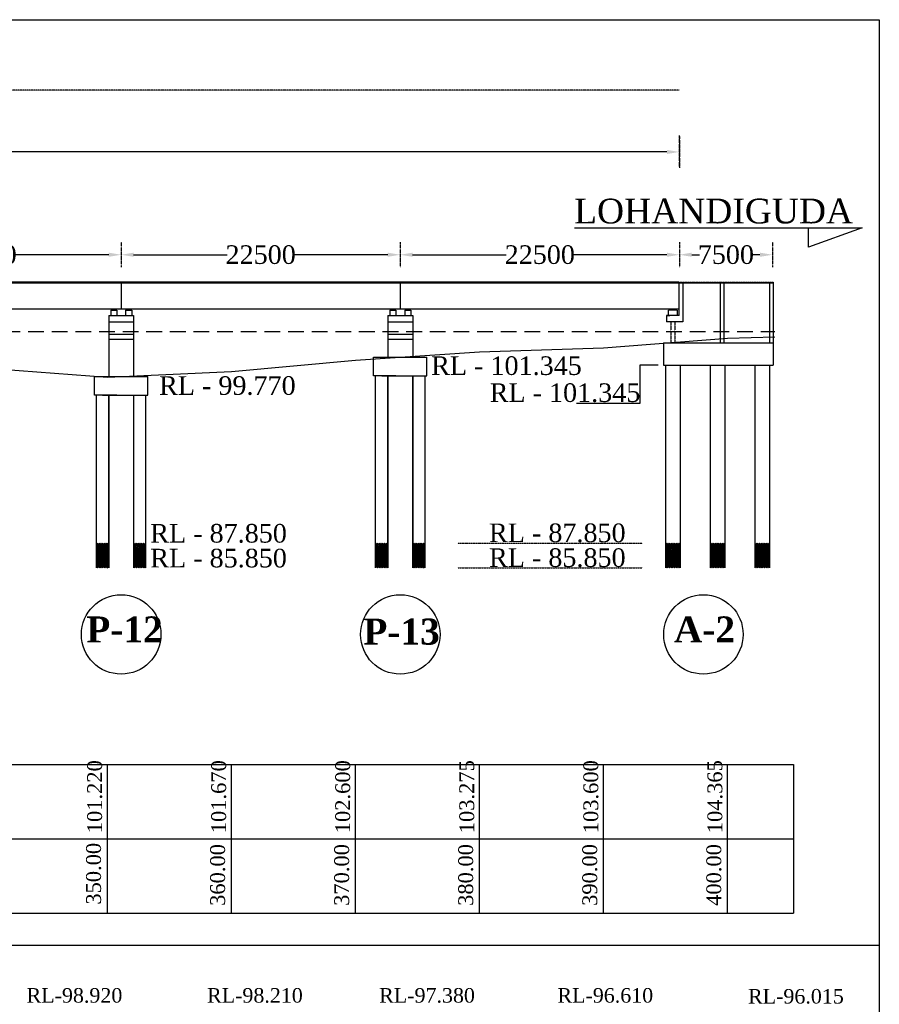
# Model space of a CAD drawing. Header units: millimetres. Extents: x -6654737 to 29484142, y -104267 to 550747.
# Tile 14 of 20: x 9409532 to 9478826, y 144766 to 224163. Entities that reach past the tile are written whole.
import ezdxf

# ---------------------------------------------------------------- set-up
doc = ezdxf.new("R2010")
doc.units = ezdxf.units.MM
doc.header["$MEASUREMENT"] = 0
doc.linetypes.add('DASHED2', pattern=[9.525, 6.35, -3.175])
doc.linetypes.add('DOT2', pattern=[0.125, 0, -0.125])
for name, color, linetype in [('BEARINGS', 250, 'Continuous'), ('BOUNDRY LINE', 224, 'Continuous'), ('CH.', 90, 'Continuous'), ('DIRECTIONS', 5, 'Continuous'), ('GROUND_LVL', 114, 'Continuous'), ('HFL', 190, 'Continuous'), ('PILE', 242, 'Continuous'), ('ROCK', 116, 'Continuous'), ('SLAB', 10, 'Continuous')]:
    doc.layers.add(name, color=color, linetype=linetype)
doc.styles.get("Standard").update_dxf_attribs({"font": 'times.ttf'})
doc.styles.add('style1', font='txt.shx', dxfattribs={"height": 1})
doc.dimstyles.get("Standard").update_dxf_attribs({"dimtxt": 400, "dimasz": 215, "dimexe": 0.18, "dimexo": 0.0625, "dimgap": 0.09, "dimtad": 0, "dimtih": 1, "dimtoh": 1, "dimdec": 0, "dimzin": 4, "dimdsep": 46, "dimtxsty": 'Standard', "dimblk": 'OPEN90', "dimcen": 0, "dimadec": 0, "dimazin": 1, "dimtfac": 1, "dimtdec": 0, "dimtix": 1, "dimtofl": 0, "dimtmove": 0, "dimatfit": 3, "dimldrblk": 'OPEN30', "dimfxl": 0, "dimtolj": 1, "dimtzin": 0, "dimarcsym": 0})

# ---------------------------------------------------------------- blocks, each defined once
blk = doc.blocks.new('*D56')
at = {"color": 0, "linetype": 'ByBlock', "lineweight": -2, "transparency": 16777216}
for p, q in [((9147708, 213499), (9147708, 213499)), ((9148708, 213499), (9263632, 213499)), ((9461708, 213499), (9346870, 213499)), ((9462708, 213499), (9462708, 213499))]:
    blk.add_line(p, q, dxfattribs=at)
at = {"color": 0, "linetype": 'ByBlock', "transparency": 16777216}
for points in [[(9148708, 213666), (9148708, 213332), (9147708, 213499)], [(9461708, 213666), (9461708, 213332), (9462708, 213499)]]:
    blk.add_solid(points, dxfattribs=at)
at = {"layer": 'Defpoints', "color": 0, "linetype": 'ByBlock', "transparency": 16777216}
for p in [(9147708, 213499), (9462708, 213499), (9462708, 213499)]:
    blk.add_point(p, dxfattribs=at)
at = {"color": 0, "linetype": 'ByBlock', "lineweight": -3, "transparency": 16777216, "insert": (9305251, 213499), "char_height": 500, "attachment_point": 5}
blk.add_mtext('\\A1;{\\H4x;LENGTH OF BRIDGE 315.00 (BETWEEN FACE OF DIRT WALL)}', dxfattribs=at)
blk = doc.blocks.new('*D71')
at = {"color": 0, "linetype": 'ByBlock', "lineweight": -2, "transparency": 16777216}
for p, q in [((9463708, 205209), (9464324, 205209)), ((9469209, 205209), (9468593, 205209))]:
    blk.add_line(p, q, dxfattribs=at)
at = {"color": 0, "linetype": 'ByBlock', "transparency": 16777216}
for points in [[(9463708, 205376), (9463708, 205042), (9462708, 205209)], [(9469209, 205376), (9469209, 205042), (9470209, 205209)]]:
    blk.add_solid(points, dxfattribs=at)
at = {"layer": 'Defpoints', "color": 0, "linetype": 'ByBlock', "transparency": 16777216}
for p in [(9462708, 205209), (9470209, 205209), (9470209, 205209)]:
    blk.add_point(p, dxfattribs=at)
at = {"color": 0, "linetype": 'ByBlock', "lineweight": -3, "transparency": 16777216, "insert": (9466458, 205209), "char_height": 1000, "attachment_point": 5}
blk.add_mtext('\\A1;{\\H1.5x;7500}', dxfattribs=at)
blk = doc.blocks.new('*D64')
at = {"color": 0, "linetype": 'ByBlock', "lineweight": -2, "transparency": 16777216}
for p, q in [((9396208, 205209), (9403753, 205209)), ((9416708, 205209), (9409164, 205209)), ((9417708, 204710), (9417708, 204709))]:
    blk.add_line(p, q, dxfattribs=at)
at = {"color": 0, "linetype": 'ByBlock', "transparency": 16777216}
for points in [[(9396208, 205376), (9396208, 205042), (9395208, 205209)], [(9416708, 205376), (9416708, 205042), (9417708, 205209)]]:
    blk.add_solid(points, dxfattribs=at)
at = {"layer": 'Defpoints', "color": 0, "linetype": 'ByBlock', "transparency": 16777216}
for p in [(9395208, 205209), (9417708, 205210), (9417708, 205209)]:
    blk.add_point(p, dxfattribs=at)
at = {"color": 0, "linetype": 'ByBlock', "lineweight": -3, "transparency": 16777216, "insert": (9406458, 205209), "char_height": 1000, "attachment_point": 5}
blk.add_mtext('\\A1;{\\H1.5x;22500}', dxfattribs=at)
blk = doc.blocks.new('*D65')
at = {"color": 0, "linetype": 'ByBlock', "lineweight": -2, "transparency": 16777216}
for p, q in [((9418708, 205209), (9426253, 205209)), ((9439208, 205209), (9431664, 205209)), ((9440208, 204710), (9440208, 204709))]:
    blk.add_line(p, q, dxfattribs=at)
at = {"color": 0, "linetype": 'ByBlock', "transparency": 16777216}
for points in [[(9418708, 205376), (9418708, 205042), (9417708, 205209)], [(9439208, 205376), (9439208, 205042), (9440208, 205209)]]:
    blk.add_solid(points, dxfattribs=at)
at = {"layer": 'Defpoints', "color": 0, "linetype": 'ByBlock', "transparency": 16777216}
for p in [(9417708, 205209), (9440208, 205210), (9440208, 205209)]:
    blk.add_point(p, dxfattribs=at)
at = {"color": 0, "linetype": 'ByBlock', "lineweight": -3, "transparency": 16777216, "insert": (9428958, 205209), "char_height": 1000, "attachment_point": 5}
blk.add_mtext('\\A1;{\\H1.5x;22500}', dxfattribs=at)
blk = doc.blocks.new('*D66')
at = {"color": 0, "linetype": 'ByBlock', "lineweight": -2, "transparency": 16777216}
for p, q in [((9441208, 205209), (9448753, 205209)), ((9461708, 205209), (9454164, 205209)), ((9462708, 204710), (9462708, 204709))]:
    blk.add_line(p, q, dxfattribs=at)
at = {"color": 0, "linetype": 'ByBlock', "transparency": 16777216}
for points in [[(9441208, 205376), (9441208, 205042), (9440208, 205209)], [(9461708, 205376), (9461708, 205042), (9462708, 205209)]]:
    blk.add_solid(points, dxfattribs=at)
at = {"layer": 'Defpoints', "color": 0, "linetype": 'ByBlock', "transparency": 16777216}
for p in [(9440208, 205209), (9462708, 205210), (9462708, 205209)]:
    blk.add_point(p, dxfattribs=at)
at = {"color": 0, "linetype": 'ByBlock', "lineweight": -3, "transparency": 16777216, "insert": (9451458, 205209), "char_height": 1000, "attachment_point": 5}
blk.add_mtext('\\A1;{\\H1.5x;22500}', dxfattribs=at)

msp = doc.modelspace()

# ---------------------------------------------------------------- hatches: boundary and pattern name
at = {"layer": 'BEARINGS', "linetype": 'ByBlock', "lineweight": -3}
h = msp.add_hatch(color=256, dxfattribs=at)
h.dxf.hatch_style = 1
h.paths.add_polyline_path([(9417116.3, 200812.4), (9416966.3, 200812.4), (9416966.3, 200747.4), (9417116.3, 200747.4)])
h = msp.add_hatch(color=256, dxfattribs=at)
h.dxf.hatch_style = 1
h.paths.add_polyline_path([(9417266.3, 200812.4), (9417116.3, 200812.4), (9417116.3, 200747.4), (9417266.3, 200747.4)])
h = msp.add_hatch(color=256, dxfattribs=at)
h.dxf.hatch_style = 1
h.paths.add_polyline_path([(9418316.3, 200812.4), (9418166.3, 200812.4), (9418166.3, 200747.4), (9418316.3, 200747.4)])
h = msp.add_hatch(color=256, dxfattribs=at)
h.dxf.hatch_style = 1
h.paths.add_polyline_path([(9418466.3, 200812.4), (9418316.3, 200812.4), (9418316.3, 200747.4), (9418466.3, 200747.4)])
h = msp.add_hatch(color=256, dxfattribs=at)
h.dxf.hatch_style = 1
h.paths.add_polyline_path([(9439616.3, 200812.4), (9439466.3, 200812.4), (9439466.3, 200747.4), (9439616.3, 200747.4)])
h = msp.add_hatch(color=256, dxfattribs=at)
h.dxf.hatch_style = 1
h.paths.add_polyline_path([(9439766.3, 200812.4), (9439616.3, 200812.4), (9439616.3, 200747.4), (9439766.3, 200747.4)])
h = msp.add_hatch(color=256, dxfattribs=at)
h.dxf.hatch_style = 1
h.paths.add_polyline_path([(9440816.3, 200812.4), (9440666.3, 200812.4), (9440666.3, 200747.4), (9440816.3, 200747.4)])
h = msp.add_hatch(color=256, dxfattribs=at)
h.dxf.hatch_style = 1
h.paths.add_polyline_path([(9440966.3, 200812.4), (9440816.3, 200812.4), (9440816.3, 200747.4), (9440966.3, 200747.4)])
h = msp.add_hatch(color=256, dxfattribs=at)
h.dxf.hatch_style = 1
h.paths.add_polyline_path([(9462021.9, 200812.4), (9462341.9, 200812.4), (9462341.9, 200760.5), (9462021.9, 200760.5)])
h = msp.add_hatch(color=256, dxfattribs=at)
h.dxf.hatch_style = 1
h.paths.add_polyline_path([(9462021.9, 200812.3), (9462341.9, 200812.3), (9462341.9, 200747.4), (9462021.9, 200747.4)])
at = {"layer": 'ROCK', "linetype": 'DOT2', "ltscale": 50000}
h = msp.add_hatch(dxfattribs=at)
h.set_pattern_fill('ANSI32', color=256, scale=370)
h.paths.add_polyline_path([(9416711.8, 181064.8), (9416602, 181064.3), (9415711.8, 181294.3), (9415711.8, 179962.6), (9416711.8, 179962.6)])
h.paths.add_polyline_path([(9416711.8, 181962.6), (9415711.8, 181962.6), (9415711.8, 181294.3), (9416602, 181064.3), (9416711.8, 181064.8)])
h.paths.add_polyline_path([(9419711.8, 181962.6), (9418711.8, 181962.6), (9418711.8, 181074.1), (9419711.8, 181078.7)])
h.paths.add_polyline_path([(9419711.8, 181078.7), (9418711.8, 181074.1), (9418711.8, 179962.6), (9419711.8, 179962.6)])
h = msp.add_hatch(dxfattribs=at)
h.set_pattern_fill('ANSI32', color=256, scale=370)
h.paths.add_polyline_path([(9439211.8, 181064.8), (9439102, 181064.3), (9438211.8, 181294.3), (9438211.8, 179962.6), (9439211.8, 179962.6)])
h.paths.add_polyline_path([(9439211.8, 181962.6), (9438211.8, 181962.6), (9438211.8, 181294.3), (9439102, 181064.3), (9439211.8, 181064.8)])
h.paths.add_polyline_path([(9442211.8, 181962.6), (9441211.8, 181962.6), (9441211.8, 181074.1), (9442211.8, 181078.7)])
h.paths.add_polyline_path([(9442211.8, 181078.7), (9441211.8, 181074.1), (9441211.8, 179962.6), (9442211.8, 179962.6)])
h = msp.add_hatch(dxfattribs=at)
h.set_pattern_fill('ANSI32', color=256, scale=370)
h.paths.add_polyline_path([(9462786.6, 181962.6), (9461586.6, 181962.6), (9461586.6, 179962.6), (9462786.6, 179962.6)])
h.paths.add_polyline_path([(9466386.6, 181962.6), (9465186.6, 181962.6), (9465186.6, 179962.6), (9466386.6, 179962.6)])
h = msp.add_hatch(dxfattribs=at)
h.set_pattern_fill('ANSI32', color=256, scale=370)
h.paths.add_polyline_path([(9469981.9, 179962.6), (9468781.9, 179962.6), (9468781.9, 181962.6), (9469981.9, 181962.6)])

# ---------------------------------------------------------------- linework, layer by layer
at = {"linetype": 'DOT2'}
for p, q in [((9462685.6, 214823.9), (9462685.6, 212282)), ((9462708.4, 214769.8), (9462708.4, 212227.9)), ((9417708.4, 206223.6), (9417708.4, 204194.5)), ((9440208.4, 206222.3), (9440208.4, 204193.3)), ((9462708.4, 206222.3), (9462708.4, 204193.3)), ((9470208.6, 206223.6), (9470208.6, 204194.5))]:
    msp.add_line(p, q, dxfattribs=at)
at = {"linetype": 'ByBlock', "lineweight": -3}
for p, q in [((9461000.1, 196303), (9459522.3, 196303)), ((9459522.3, 196303), (9459522.3, 193201.9)), ((9459522.3, 193201.9), (9454430.4, 193201.9))]:
    msp.add_line(p, q, dxfattribs=at)
for centre in [(9417711.8, 174593.5), (9417711.8, 174593.5), (9440211.8, 174593.5), (9440211.8, 174593.5), (9464646.2, 174593.5), (9464646.2, 174593.5)]:
    msp.add_circle(centre, 3202.5, dxfattribs=at)
at = {"layer": 'BEARINGS', "linetype": 'ByBlock', "lineweight": -3}
for p, q in [((9416966.3, 200747.4), (9416966.3, 200812.4)), ((9417266.3, 200747.4), (9417266.3, 200812.4)), ((9418166.3, 200747.4), (9418166.3, 200812.4)), ((9418466.3, 200747.4), (9418466.3, 200812.4)), ((9439466.3, 200747.4), (9439466.3, 200812.4)), ((9439766.3, 200747.4), (9439766.3, 200812.4)), ((9440666.3, 200747.4), (9440666.3, 200812.4)), ((9440966.3, 200747.4), (9440966.3, 200812.4)), ((9462021.9, 200812.5), (9462021.9, 200760.5)), ((9462021.9, 200812.4), (9462021.9, 200760.4)), ((9462341.9, 200812.5), (9462341.9, 200760.5)), ((9462341.9, 200812.4), (9462341.9, 200760.4))]:
    msp.add_line(p, q, dxfattribs=at)
at = {"layer": 'BOUNDRY LINE', "color": 5}
for p, q in [((9127136.9, 224163.3), (9478826.4, 224163.3)), ((9478826.4, 224163.3), (9478826.4, -4985.5))]:
    msp.add_line(p, q, dxfattribs=at)
at = {"layer": 'BOUNDRY LINE', "color": 1, "linetype": 'DOT2'}
for p, q in [((9462685.6, 218493), (9147708.4, 218493)), ((9462668.4, 202987.4), (9462668.4, 200812.5)), ((9462681.9, 202987.4), (9470281.6, 202987.4)), ((9462031.9, 199812.4), (9462031.9, 198103)), ((9462331.9, 199812.4), (9462331.9, 198103)), ((9444855.3, 181962.6), (9459736.4, 181962.6)), ((9444855.3, 179962.6), (9459736.4, 179962.6))]:
    msp.add_line(p, q, dxfattribs=at)
at = {"layer": 'BOUNDRY LINE', "color": 224}
for p, q in [((9128370, 164112.6), (9471918.4, 164112.6)), ((9416602, 152112.6), (9416602, 164112.6)), ((9426601.6, 152112.6), (9426601.6, 164112.6)), ((9436601.6, 152112.6), (9436601.6, 164112.6)), ((9446601.6, 152112.6), (9446601.6, 164112.6)), ((9456601.3, 152112.6), (9456601.3, 164112.6)), ((9466601.3, 152112.6), (9466601.3, 164112.6)), ((9471918.4, 164112.6), (9471918.4, 152112.6)), ((9128370, 152112.6), (9471918.4, 152112.6)), ((9404454.4, 149545.9, -16847.9), (9478826.4, 149545.9))]:
    msp.add_line(p, q, dxfattribs=at)
at = {"layer": 'DIRECTIONS', "linetype": 'ByBlock', "lineweight": -3}
msp.add_lwpolyline([(9454255, 207374.6), (9477443, 207374.6), (9473129.3, 205813.4), (9473129.3, 207374.6)], dxfattribs=at)
at = {"layer": 'GROUND_LVL', "color": 224}
msp.add_line((9128370, 158112.6), (9471918.4, 158112.6), dxfattribs=at)
at = {"layer": 'GROUND_LVL', "linetype": 'ByBlock', "lineweight": -3}
for points in [[(9466601.3, 198477.4), (9470405.6, 198587.8)], [(9396602, 195222.4), (9406602, 196092.4), (9416602, 195332.4), (9426601.6, 195782.4), (9436601.6, 196712.4), (9446601.6, 197387.4), (9456601.3, 197712.4), (9466601.3, 198477.4)]]:
    msp.add_lwpolyline(points, dxfattribs=at)
at = {"layer": 'HFL', "linetype": 'DASHED2', "lineweight": -3, "ltscale": 200}
msp.add_line((9137798.5, 199012.4), (9470405.6, 199012.4), dxfattribs=at)
at = {"layer": 'PILE', "linetype": 'ByBlock', "lineweight": -3}
for p, q in [((9462681.9, 200312.5), (9462681.9, 202987.4)), ((9470281.6, 202912.3), (9462681.9, 202912.3)), ((9462981.9, 202912.3), (9462981.9, 199812.4)), ((9466006.6, 202912.3), (9466006.6, 198103)), ((9466306.6, 202912.3), (9466306.6, 198103)), ((9469981.6, 202912.3), (9469981.6, 198103)), ((9470281.6, 202987.4), (9470281.6, 196303)), ((9416716.3, 200312.4), (9418716.3, 200312.4)), ((9416716.3, 200312.4), (9416716.3, 195337.6)), ((9416866.3, 200747.4), (9417366.3, 200747.4)), ((9416866.3, 200747.4), (9416866.3, 200312.4)), ((9417366.3, 200747.4), (9417366.3, 200312.4)), ((9418066.3, 200747.4), (9418566.3, 200747.4)), ((9418066.3, 200747.4), (9418066.3, 200312.4)), ((9418566.3, 200747.4), (9418566.3, 200312.4)), ((9418716.3, 200312.4), (9418716.3, 195382.4)), ((9439216.3, 200312.4), (9441216.3, 200312.4)), ((9439216.3, 200312.4), (9439216.3, 196888.9)), ((9439366.3, 200747.4), (9439866.3, 200747.4)), ((9439366.3, 200747.4), (9439366.3, 200312.4)), ((9439866.3, 200747.4), (9439866.3, 200312.4)), ((9440566.3, 200747.4), (9441066.3, 200747.4)), ((9440566.3, 200747.4), (9440566.3, 200312.4)), ((9441066.3, 200747.4), (9441066.3, 200312.4)), ((9441216.3, 200312.4), (9441216.3, 196956.1)), ((9461681.9, 200312.5), (9461931.9, 200312.5)), ((9462681.9, 200312.5), (9461681.9, 200312.5)), ((9461681.9, 200312.4), (9461681.9, 199812.4)), ((9461681.9, 200312.4), (9461681.9, 200312.4)), ((9461831.9, 200512.5), (9461831.9, 200747.4)), ((9461831.9, 200312.5), (9461831.9, 200747.4)), ((9462531.9, 200747.4), (9461831.9, 200747.4)), ((9462531.9, 200747.4), (9462531.9, 200312.5)), ((9416716.3, 199812.4), (9418716.3, 199812.4)), ((9439216.3, 199812.4), (9441216.3, 199812.4)), ((9462981.9, 199812.4), (9461681.9, 199812.4)), ((9416716.3, 198812.4), (9418716.3, 198812.4)), ((9439216.3, 198812.4), (9441216.3, 198812.4)), ((9416716.3, 198412.4), (9418716.3, 198412.4)), ((9439216.3, 198412.4), (9441216.3, 198412.4)), ((9461431.9, 198103), (9461431.9, 196303)), ((9461431.9, 198103), (9470281.6, 198103)), ((9438061.8, 195456.1), (9438061.8, 196956.1)), ((9438061.8, 196956.1), (9442361.8, 196956.1)), ((9442361.8, 195456.1), (9442361.8, 196956.1)), ((9461431.9, 196303), (9470281.6, 196303)), ((9461581.9, 196303), (9461581.9, 179962.6)), ((9462781.9, 196303), (9462781.9, 179962.6)), ((9465181.9, 196303), (9465181.9, 179962.6)), ((9466381.9, 196303), (9466381.9, 179962.6)), ((9468781.9, 196303), (9468781.9, 179962.6)), ((9469981.9, 196303), (9469981.9, 179962.6)), ((9415561.8, 193882.4), (9415561.8, 195382.4)), ((9415561.8, 195382.4), (9419861.8, 195382.4)), ((9419861.8, 193882.4), (9419861.8, 195382.4)), ((9439861.8, 195456.1), (9438061.8, 195456.1)), ((9438211.8, 179962.6), (9438211.8, 195456.1)), ((9438711.8, 195456.1), (9441711.8, 195456.1)), ((9439211.8, 179967), (9439211.8, 195456.1)), ((9439216.3, 195456.1), (9439216.3, 179962.6)), ((9439216.3, 195456.1), (9439216.3, 187899.1)), ((9440561.8, 195456.1), (9442361.8, 195456.1)), ((9441211.8, 179962.6), (9441211.8, 195456.1)), ((9441216.3, 195456.1), (9441216.3, 179962.6)), ((9441216.3, 195456.1), (9441216.3, 187899.1)), ((9442211.8, 179962.6), (9442211.8, 195456.1)), ((9417361.8, 193882.4), (9415561.8, 193882.4)), ((9415711.8, 179962.6), (9415711.8, 193882.4)), ((9416211.8, 193882.4), (9419211.8, 193882.4)), ((9416711.8, 179962.6), (9416711.8, 193882.4)), ((9416716.3, 193882.4), (9416716.3, 179967)), ((9416716.3, 193882.4), (9416716.3, 179967)), ((9418061.8, 193882.4), (9419861.8, 193882.4)), ((9418716.3, 193882.4), (9418716.3, 179967)), ((9418716.3, 193882.4), (9418716.3, 179967)), ((9419711.8, 179962.6), (9419711.8, 193882.4))]:
    msp.add_line(p, q, dxfattribs=at)
at = {"layer": 'ROCK', "linetype": 'DOT2', "ltscale": 50000}
for p, q in [((9415711.8, 181962.6), (9416711.8, 181962.6)), ((9418711.8, 181962.6), (9419711.8, 181962.6)), ((9438211.8, 181962.6), (9439211.8, 181962.6)), ((9441211.8, 181962.6), (9442211.8, 181962.6)), ((9415711.8, 179962.6), (9416711.8, 179962.6)), ((9415711.8, 179962.6), (9416711.8, 179962.6)), ((9418711.8, 179962.6), (9419711.8, 179962.6)), ((9418711.8, 179962.6), (9419711.8, 179962.6)), ((9438211.8, 179962.6), (9439216.3, 179962.6)), ((9438211.8, 179962.6), (9439216.3, 179962.6)), ((9441211.8, 179962.6), (9442211.8, 179962.6)), ((9441211.8, 179962.6), (9442211.8, 179962.6)), ((9461581.9, 179962.6), (9462781.9, 179962.6)), ((9465181.9, 179962.6), (9466381.9, 179962.6)), ((9468781.9, 179962.6), (9469981.9, 179962.6))]:
    msp.add_line(p, q, dxfattribs=at)
at = {"layer": 'SLAB', "linetype": 'ByBlock', "lineweight": -3}
for p, q in [((9462668.4, 202987.4), (9147762, 202987.4)), ((9462668.4, 202912.4), (9147762, 202912.4)), ((9417712, 202987.4), (9417712, 200812.4)), ((9440212, 202987.4), (9440212, 200812.5)), ((9462668.4, 200812.5), (9147762, 200812.4))]:
    msp.add_line(p, q, dxfattribs=at)

# ---------------------------------------------------------------- texts
at = {"linetype": 'ByBlock', "lineweight": -3}
for s, insert, char_height, width, attachment_point in [('RL - 101.345', (9448772.4, 197017.1), 1500, 12821.204, 2), ('RL - 99.770', (9426272.4, 195412.7), 1500, 12821.204, 2), ('RL - 101.345', (9453492.2, 194839.6), 1500, 12821.204, 2), ('RL - 87.850', (9425562.9, 183497.5), 1500, 12821.204, 2), ('RL - 87.850', (9452870.9, 183534.5), 1500, 12821.204, 2), ('RL - 85.850{\\fVerdana|b0|i0|c0|p34; }', (9425562.9, 181497.5), 1500, 12821.204, 2), ('RL - 85.850{\\fVerdana|b0|i0|c0|p34; }', (9452870.9, 181534.5), 1500, 12821.204, 2), ('{\\fTimes New Roman|b1|i0|c0|p18;P-12}', (9414898.2, 176044.5), 2100, 5349.165, 1), ('{\\fTimes New Roman|b1|i0|c0|p18;P-13}', (9437232.7, 175872.9), 2100, 5349.165, 1), ('{\\fTimes New Roman|b1|i0|c0|p18;A-2}', (9462268.2, 176044.5), 2100, 5349.165, 1)]:
    msp.add_mtext(s, dxfattribs=dict(at, insert=insert, char_height=char_height, width=width, attachment_point=attachment_point))
at = {"char_height": 1171.88, "attachment_point": 1}
for s, insert in [('RL-98.920', (9410088.2, 146073.4, 7902.1)), ('RL-98.210', (9424634.6, 146073.4, 7902.1)), ('RL-97.380', (9438509.7, 146073.4, 7902.1)), ('RL-96.610', (9452879.9, 146073.4, 7902.1)), ('RL-96.015', (9468245, 145999.2, 7902.1))]:
    msp.add_mtext(s, dxfattribs=dict(at, insert=insert))
at = {"layer": 'CH.', "linetype": 'ByBlock', "lineweight": -3, "char_height": 1200, "attachment_point": 1, "rotation": 90}
for s, insert in [('350.00', (9414885, 152801.6)), ('360.00', (9424884.6, 152702.2)), ('370.00', (9434884.6, 152702.2)), ('380.00', (9444884.6, 152702.2)), ('390.00', (9454884.3, 152702.2)), ('400.00', (9464884.3, 152702.2))]:
    msp.add_mtext(s, dxfattribs=dict(at, insert=insert))
at = {"layer": 'DIRECTIONS', "linetype": 'ByBlock', "lineweight": -3, "insert": (9453716.7, 209733.6), "char_height": 1350, "attachment_point": 1, "style": 'style1'}
msp.add_mtext('{\\fTimes New Roman|b0|i0|c0|p18; \\H1.48148x;LOHANDIGUDA  }', dxfattribs=at)
at = {"layer": 'GROUND_LVL', "linetype": 'ByBlock', "lineweight": -3, "char_height": 1200, "attachment_point": 1, "rotation": 90}
for s, insert in [('101.220', (9414970.4, 158561.1)), ('101.670', (9424970, 158561.1)), ('102.600', (9434970, 158561.1)), ('103.275', (9444970, 158561.1)), ('103.600', (9454969.7, 158561.1)), ('104.365', (9464969.7, 158561.1))]:
    msp.add_mtext(s, dxfattribs=dict(at, insert=insert))

# ---------------------------------------------------------------- dimensions: what is measured, and where the dimension line sits
at = {"linetype": 'ByBlock', "lineweight": -3}
dim = msp.add_linear_dim(base=(9462708.4, 213498.8), p1=(9147708.4, 213499.2), p2=(9462708.4, 213498.8), text='{\\H4x;LENGTH OF BRIDGE 315.00 (BETWEEN FACE OF DIRT WALL)}', dimstyle='Standard', override={"dimtxt": 500, "dimasz": 1000, "dimfxl": 300}, dxfattribs=at)
dim.commit()
dim.dimension.update_dxf_attribs({"geometry": '*D56', "text_midpoint": (9305251.2, 213498.8), "dimtype": 160})
for base, p1, p2, picture, middle in [((9417708.4, 205209), (9395208.4, 205209), (9417708.4, 205210.3), '*D64', (9406458.4, 205209)), ((9440208.4, 205209), (9417708.4, 205209), (9440208.4, 205210.3), '*D65', (9428958.4, 205209)), ((9462708.4, 205209), (9440208.4, 205209), (9462708.4, 205210.3), '*D66', (9451458.4, 205209)), ((9470208.6, 205209), (9462708.4, 205209), (9470208.6, 205209), '*D71', (9466458.5, 205209))]:
    dim = msp.add_linear_dim(base=base, p1=p1, p2=p2, text='{\\H1.5x;<>}', dimstyle='Standard', override={"dimtxt": 1000, "dimasz": 1000, "dimexe": 500, "dimexo": 500, "dimfxl": 300}, dxfattribs=at)
    dim.commit()
    dim.dimension.update_dxf_attribs({"geometry": picture, "text_midpoint": middle})

doc.saveas('drawing.dxf')
